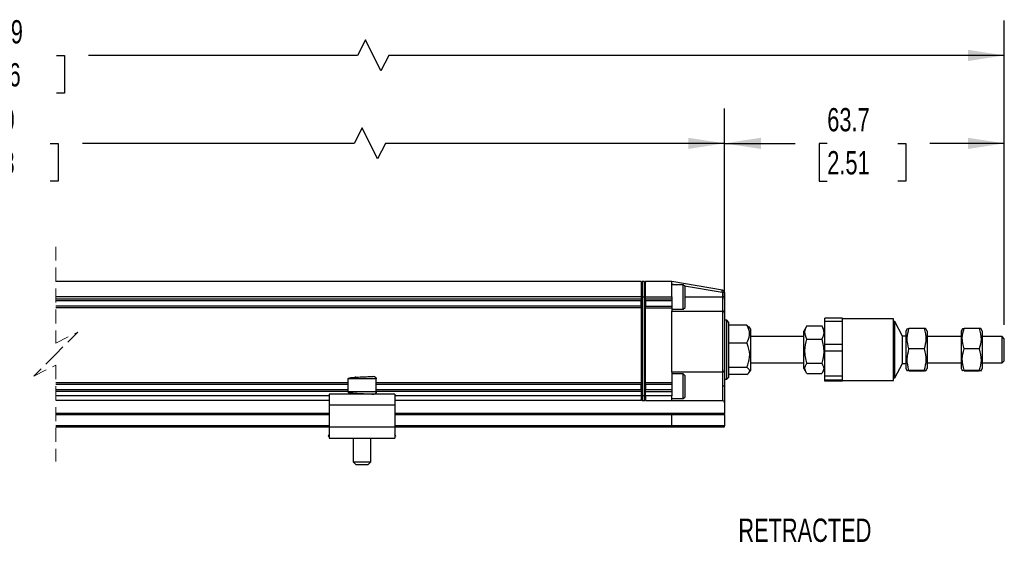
# Model space of a CAD drawing. Header units: millimetres. Extents: x 16 to 683, y 16 to 524.
# Tile 3 of 8: x 266 to 490, y 176 to 295. Entities that reach past the tile are written whole.
import ezdxf

# ---------------------------------------------------------------- set-up
doc = ezdxf.new("R2010")
doc.units = ezdxf.units.MM
doc.header["$LTSCALE"] = 2.5
doc.linetypes.add('HIDDEN', pattern=[1.905, 1.27, -0.635])
doc.layers.add('DIMENSIONS', color=140, linetype='Continuous', lineweight=25)
doc.styles.add('SLDTEXTSTYLE0', font='TXT', dxfattribs={"width": 0.7})
doc.dimstyles.new('SLDDIMSTYLE0', dxfattribs={"dimtxt": 5.39502, "dimasz": 8.255, "dimexe": 0, "dimexo": 0.0625, "dimgap": 1.348755, "dimtad": 0, "dimtih": 1, "dimtoh": 1, "dimrnd": 1e-09, "dimzin": 12, "dimdsep": 46, "dimtxsty": 'SLDTEXTSTYLE0', "dimsah": 1, "dimcen": 0.09, "dimadec": 0, "dimazin": 3, "dimtfac": 1, "dimtofl": 0, "dimtmove": 0, "dimatfit": 3, "dimfxl": 0, "dimfrac": 2, "dimtolj": 1, "dimtzin": 12, "dimarcsym": 0})
doc.dimstyles.new('SLDDIMSTYLE1', dxfattribs={"dimtxt": 5.39502, "dimasz": 8.255, "dimexe": 0, "dimexo": 0.0625, "dimgap": 1.348755, "dimtad": 0, "dimtih": 1, "dimtoh": 1, "dimrnd": 1e-09, "dimzin": 4, "dimdsep": 46, "dimtxsty": 'SLDTEXTSTYLE0', "dimsah": 1, "dimcen": 0.09, "dimadec": 0, "dimazin": 1, "dimtfac": 1, "dimtofl": 0, "dimtmove": 0, "dimatfit": 3, "dimfxl": 0, "dimfrac": 2, "dimtolj": 1, "dimtzin": 12, "dimarcsym": 0})

# ---------------------------------------------------------------- blocks, each defined once
blk = doc.blocks.new('_D')
at = {"layer": 'DIMENSIONS'}
for p, q in [((426.55, 231.53), (426.55, 274.93)), ((490.2, 225.73), (490.2, 274.93)), ((426.55, 266.99), (442.61, 266.99)), ((449.92, 266.99), (448.11, 266.99)), ((448.11, 266.99), (448.11, 258.41)), ((465.95, 266.99), (467.76, 266.99)), ((467.76, 266.99), (467.76, 258.41)), ((490.2, 266.99), (473.26, 266.99)), ((448.11, 258.41), (449.92, 258.41)), ((467.76, 258.41), (465.95, 258.41))]:
    blk.add_line(p, q, dxfattribs=at)
for points in [[(426.55, 266.99), (434.81, 265.72), (434.81, 268.26)], [(490.2, 266.99), (481.95, 268.26), (481.95, 265.72)]]:
    blk.add_solid(points, dxfattribs=at)
at = {"layer": 'DIMENSIONS', "char_height": 5.292, "attachment_point": 1, "style": 'SLDTEXTSTYLE0'}
for s, insert in [('63.7', (449.92, 275.02)), ('2.51', (449.92, 265.23))]:
    blk.add_mtext(s, dxfattribs=dict(at, insert=insert))
blk = doc.blocks.new('_D_1')
at = {"layer": 'DIMENSIONS'}
for p, q in [((105.58, 236.83), (105.58, 274.93)), ((426.55, 231.53), (426.55, 274.93)), ((344.08, 270.52), (342.31, 266.99)), ((347.6, 263.46), (344.08, 270.52)), ((105.58, 266.99), (245.31, 266.99)), ((252.62, 266.99), (250.81, 266.99)), ((250.81, 266.99), (250.81, 258.41)), ((273.14, 266.99), (274.96, 266.99)), ((274.96, 266.99), (274.96, 258.41)), ((342.31, 266.99), (280.45, 266.99)), ((349.37, 266.99), (347.6, 263.46)), ((426.55, 266.99), (349.37, 266.99)), ((250.81, 258.41), (252.62, 258.41)), ((274.96, 258.41), (273.14, 258.41))]:
    blk.add_line(p, q, dxfattribs=at)
for points in [[(105.58, 266.99), (113.83, 265.72), (113.83, 268.26)], [(426.55, 266.99), (418.3, 268.26), (418.3, 265.72)]]:
    blk.add_solid(points, dxfattribs=at)
at = {"layer": 'DIMENSIONS', "char_height": 5.292, "attachment_point": 1, "style": 'SLDTEXTSTYLE0'}
for s, insert in [('980.0', (252.62, 275.02)), ('38.58', (252.62, 265.23))]:
    blk.add_mtext(s, dxfattribs=dict(at, insert=insert))
blk = doc.blocks.new('_D_3')
at = {"layer": 'DIMENSIONS'}
for p, q in [((78.38, 235.33), (78.38, 294.92)), ((490.2, 225.73), (490.2, 294.92)), ((344.84, 290.51), (343.07, 286.98)), ((348.37, 283.45), (344.84, 290.51)), ((78.38, 286.98), (246.69, 286.98)), ((254, 286.98), (252.18, 286.98)), ((252.18, 286.98), (252.18, 278.41)), ((274.52, 286.98), (276.33, 286.98)), ((276.33, 286.98), (276.33, 278.41)), ((343.07, 286.98), (281.83, 286.98)), ((350.13, 286.98), (348.37, 283.45)), ((490.2, 286.98), (350.13, 286.98)), ((252.18, 278.41), (254, 278.41)), ((276.33, 278.41), (274.52, 278.41))]:
    blk.add_line(p, q, dxfattribs=at)
for points in [[(78.38, 286.98), (86.63, 285.71), (86.63, 288.25)], [(490.2, 286.98), (481.95, 288.25), (481.95, 285.71)]]:
    blk.add_solid(points, dxfattribs=at)
at = {"layer": 'DIMENSIONS', "char_height": 5.292, "attachment_point": 1, "style": 'SLDTEXTSTYLE0'}
for s, insert in [('1070.9', (251.75, 295.01)), ('42.16', (254, 285.23))]:
    blk.add_mtext(s, dxfattribs=dict(at, insert=insert))

msp = doc.modelspace()

# ---------------------------------------------------------------- linework, layer by layer
at = {"color": 7, "linetype": 'HIDDEN', "lineweight": 18}
for p, q in [((274.39, 243.495), (274.39, 221.557)), ((274.39, 221.557), (279.39, 224.057)), ((279.39, 224.057), (274.39, 219.057)), ((274.39, 219.057), (269.39, 214.057)), ((269.39, 214.057), (274.39, 216.557)), ((274.39, 216.557), (274.39, 194.62))]:
    msp.add_line(p, q, dxfattribs=at)
for p, q in [((407.553, 235.557), (274.39, 235.557)), ((407.553, 235.557), (407.553, 232.057)), ((407.807, 235.557), (407.553, 235.303)), ((407.807, 235.557), (407.807, 232.057)), ((408.299, 235.557), (407.807, 235.557)), ((408.299, 232.057), (408.299, 235.557)), ((408.299, 235.557), (408.553, 235.303)), ((414.553, 235.557), (408.553, 235.557)), ((408.553, 232.057), (408.553, 235.557)), ((414.553, 232.057), (414.553, 235.557)), ((426.052, 233.641), (414.553, 235.557)), ((414.553, 235.05), (415.712, 234.857)), ((417.153, 234.857), (414.553, 234.857)), ((417.553, 234.457), (417.153, 234.857)), ((417.153, 230.404), (417.153, 234.857)), ((417.442, 234.569), (425.97, 233.147)), ((417.553, 230.64), (417.553, 234.457)), ((426.053, 233.049), (426.053, 232.057)), ((426.553, 233.049), (426.053, 233.049)), ((426.553, 233.049), (426.553, 232.057)), ((407.553, 232.057), (274.39, 232.057)), ((407.553, 231.557), (274.39, 231.557)), ((407.553, 231.157), (274.39, 231.157)), ((407.553, 232.057), (407.553, 231.557)), ((407.807, 232.057), (407.553, 232.057)), ((407.553, 231.557), (407.553, 231.218)), ((407.553, 229.896), (407.553, 231.218)), ((407.807, 232.057), (407.807, 209.557)), ((407.807, 232.057), (408.299, 232.057)), ((408.299, 209.557), (408.299, 232.057)), ((408.299, 232.057), (408.553, 232.057)), ((408.553, 232.057), (414.553, 232.057)), ((408.553, 231.557), (408.553, 232.057)), ((414.553, 231.557), (408.553, 231.557)), ((408.553, 231.218), (408.553, 231.557)), ((408.553, 231.218), (408.553, 229.896)), ((414.553, 231.157), (408.553, 231.157)), ((414.553, 232.057), (414.553, 231.557)), ((414.553, 231.557), (414.553, 231.157)), ((414.553, 231.157), (414.553, 229.957)), ((417.553, 232.057), (426.053, 232.057)), ((426.053, 232.057), (426.053, 228.857)), ((426.553, 232.057), (426.053, 232.057)), ((426.553, 232.057), (426.553, 228.357)), ((407.553, 229.957), (274.39, 229.957)), ((407.553, 229.557), (274.39, 229.557)), ((407.553, 229.896), (407.553, 229.557)), ((407.553, 229.557), (407.553, 212.557)), ((408.553, 229.957), (414.553, 229.957)), ((408.553, 229.557), (408.553, 229.896)), ((408.553, 229.557), (414.553, 229.557)), ((408.553, 212.557), (408.553, 229.557)), ((414.553, 229.957), (414.553, 229.557)), ((414.553, 229.557), (414.553, 228.857)), ((414.553, 229.257), (417.153, 229.257)), ((414.553, 214.996), (414.553, 228.857)), ((414.553, 228.857), (426.053, 228.857)), ((417.153, 229.257), (417.153, 230.404)), ((417.153, 229.257), (417.553, 229.657)), ((417.553, 229.657), (417.553, 230.64)), ((426.115, 228.853), (426.115, 215)), ((426.553, 228.357), (426.553, 215.496)), ((427.053, 226.757), (426.553, 226.757)), ((427.553, 226.257), (427.053, 226.757)), ((427.053, 213.357), (427.053, 226.757)), ((453.403, 227.232), (449.403, 227.232)), ((449.403, 226.585), (449.403, 227.232)), ((449.403, 226.585), (453.403, 226.585)), ((449.403, 221.225), (449.403, 226.585)), ((453.403, 226.585), (453.403, 227.232)), ((465.003, 227.057), (453.403, 227.057)), ((453.403, 223.905), (453.403, 226.585)), ((465.003, 213.057), (465.003, 227.057)), ((465.303, 226.457), (465.003, 226.457)), ((467.039, 223.154), (465.303, 226.457)), ((465.303, 213.657), (465.303, 226.457)), ((427.553, 214.099), (427.553, 226.257)), ((431.611, 225.66), (427.553, 225.66)), ((431.611, 225.66), (431.995, 225.259)), ((432.553, 224.72), (432.053, 225.309)), ((432.553, 215.394), (432.553, 224.72)), ((445.166, 225.369), (444.553, 224.307)), ((444.553, 215.807), (444.553, 224.307)), ((445.266, 225.529), (445.206, 225.345)), ((445.266, 225.529), (448.691, 225.529)), ((448.76, 225.345), (448.691, 225.529)), ((449.403, 224.307), (448.793, 225.364)), ((468.106, 224.832), (467.803, 224.307)), ((467.803, 224.307), (467.803, 215.807)), ((468.516, 224.896), (468.145, 224.81)), ((471.941, 224.896), (468.516, 224.896)), ((472.653, 224.307), (472.362, 224.812)), ((472.653, 224.307), (472.653, 216.45)), ((480.656, 224.832), (480.353, 224.307)), ((480.353, 224.307), (480.353, 215.807)), ((481.066, 224.896), (480.695, 224.81)), ((484.491, 224.896), (481.066, 224.896)), ((485.203, 224.307), (484.912, 224.812)), ((485.203, 224.307), (485.203, 216.45)), ((444.553, 223.057), (432.553, 223.057)), ((445.266, 222.464), (448.691, 222.464)), ((453.403, 221.225), (453.403, 223.905)), ((467.803, 223.154), (467.039, 223.154)), ((467.039, 216.96), (467.039, 223.154)), ((480.353, 223.057), (472.653, 223.057)), ((489.703, 223.057), (485.203, 223.057)), ((490.203, 222.557), (489.703, 223.057)), ((489.703, 217.057), (489.703, 223.057)), ((490.203, 217.557), (490.203, 222.557)), ((427.553, 221.653), (431.611, 221.653)), ((453.403, 221.225), (449.403, 221.225)), ((449.403, 219.784), (449.403, 221.225)), ((449.403, 219.784), (453.403, 219.784)), ((449.403, 214.05), (449.403, 219.784)), ((453.403, 219.784), (453.403, 221.225)), ((453.403, 216.917), (453.403, 219.784)), ((471.941, 220.241), (468.516, 220.241)), ((484.491, 220.241), (481.066, 220.241)), ((489.703, 217.057), (490.203, 217.557)), ((426.553, 215.496), (426.553, 211.757)), ((426.553, 215.496), (426.553, 213.357)), ((431.611, 216.05), (427.553, 216.05)), ((432.053, 214.805), (432.553, 215.394)), ((432.553, 217.057), (444.553, 217.057)), ((444.553, 215.807), (445.166, 214.746)), ((445.266, 216.992), (448.691, 216.992)), ((448.793, 214.75), (449.403, 215.807)), ((453.403, 214.05), (453.403, 216.917)), ((465.303, 213.657), (467.039, 216.96)), ((467.039, 216.96), (467.803, 216.96)), ((467.803, 215.807), (468.106, 215.282)), ((468.516, 215.218), (468.485, 215.225)), ((468.516, 215.402), (471.941, 215.402)), ((471.941, 215.218), (468.516, 215.218)), ((472.362, 215.302), (472.653, 215.807)), ((472.653, 217.057), (480.353, 217.057)), ((472.653, 216.45), (472.653, 215.807)), ((480.353, 215.807), (480.656, 215.282)), ((481.066, 215.218), (481.035, 215.225)), ((481.066, 215.402), (484.491, 215.402)), ((484.491, 215.218), (481.066, 215.218)), ((484.912, 215.302), (485.203, 215.807)), ((485.203, 217.057), (489.703, 217.057)), ((485.203, 216.45), (485.203, 215.807)), ((340.803, 213.457), (340.803, 210.457)), ((347.296, 213.457), (340.803, 213.457)), ((342.554, 213.728), (342.55, 213.957)), ((347.303, 213.457), (347.296, 213.457)), ((347.303, 210.457), (347.303, 213.457)), ((414.553, 214.996), (414.553, 212.557)), ((426.053, 214.996), (414.553, 214.996)), ((417.153, 214.557), (414.553, 214.557)), ((417.553, 214.157), (417.153, 214.557)), ((417.153, 210.355), (417.153, 214.557)), ((417.553, 210.555), (417.553, 214.157)), ((426.053, 214.996), (426.053, 211.757)), ((426.553, 213.357), (427.053, 213.357)), ((427.053, 213.357), (427.553, 213.857)), ((431.611, 214.454), (427.553, 214.454)), ((427.553, 213.857), (427.553, 214.099)), ((448.691, 214.585), (445.266, 214.585)), ((453.403, 214.05), (449.403, 214.05)), ((449.403, 213.256), (449.403, 214.05)), ((449.403, 213.256), (453.403, 213.256)), ((449.403, 212.882), (449.403, 213.256)), ((453.403, 212.882), (449.403, 212.882)), ((453.403, 213.256), (453.403, 214.05)), ((453.403, 213.069), (453.403, 213.256)), ((453.403, 212.882), (453.403, 213.069)), ((453.403, 213.057), (465.003, 213.057)), ((465.003, 213.657), (465.303, 213.657)), ((340.803, 212.557), (274.39, 212.557)), ((340.803, 212.157), (274.39, 212.157)), ((340.803, 210.957), (274.39, 210.957)), ((407.553, 212.557), (347.303, 212.557)), ((407.553, 212.157), (347.303, 212.157)), ((407.553, 210.957), (347.303, 210.957)), ((407.553, 212.557), (407.553, 212.218)), ((407.553, 210.896), (407.553, 212.218)), ((407.553, 210.896), (407.553, 210.557)), ((414.553, 212.557), (408.553, 212.557)), ((408.553, 212.218), (408.553, 212.557)), ((408.553, 212.218), (408.553, 210.896)), ((414.553, 212.157), (408.553, 212.157)), ((414.553, 210.957), (408.553, 210.957)), ((408.553, 210.557), (408.553, 210.896)), ((414.553, 212.557), (414.553, 212.157)), ((414.553, 212.157), (414.553, 210.957)), ((414.553, 210.957), (414.553, 210.557)), ((426.553, 211.757), (426.053, 211.757)), ((426.053, 211.757), (426.053, 208.518)), ((426.553, 211.757), (426.553, 208.018)), ((340.803, 210.557), (274.39, 210.557)), ((336.553, 209.557), (274.39, 209.557)), ((336.553, 208.557), (274.39, 208.557)), ((336.553, 209.957), (336.553, 207.457)), ((351.553, 209.957), (336.553, 209.957)), ((347.296, 210.457), (340.803, 210.457)), ((347.303, 210.457), (347.296, 210.457)), ((407.553, 210.557), (347.303, 210.557)), ((351.553, 209.957), (351.553, 207.457)), ((407.553, 209.557), (351.553, 209.557)), ((407.553, 208.557), (351.553, 208.557)), ((407.553, 210.557), (407.553, 209.557)), ((407.553, 209.557), (407.553, 208.557)), ((407.807, 209.557), (407.553, 209.557)), ((407.807, 208.557), (407.553, 208.811)), ((408.299, 209.557), (407.807, 209.557)), ((407.807, 209.557), (407.807, 208.557)), ((407.807, 208.557), (408.299, 208.557)), ((408.299, 209.557), (408.553, 209.557)), ((408.299, 208.557), (408.299, 209.557)), ((408.299, 208.557), (408.553, 208.811)), ((408.553, 209.557), (408.553, 210.557)), ((408.553, 210.557), (414.553, 210.557)), ((414.553, 209.557), (408.553, 209.557)), ((408.553, 209.557), (408.553, 208.557)), ((408.553, 208.557), (414.553, 208.557)), ((414.553, 210.557), (414.553, 209.557)), ((414.553, 208.557), (414.553, 209.557)), ((414.553, 208.957), (417.153, 208.957)), ((414.553, 208.557), (414.553, 208.518)), ((414.553, 208.518), (426.053, 208.518)), ((417.153, 208.957), (417.153, 210.355)), ((417.153, 208.957), (417.553, 209.357)), ((417.553, 209.357), (417.553, 210.555)), ((351.553, 207.457), (336.553, 207.457)), ((336.553, 207.457), (336.553, 202.457)), ((351.553, 207.457), (351.553, 202.457)), ((426.553, 208.018), (426.553, 205.557)), ((336.553, 205.557), (274.39, 205.557)), ((274.39, 205.357), (336.553, 205.357)), ((414.541, 205.557), (351.553, 205.557)), ((351.553, 205.357), (414.553, 205.357)), ((426.553, 205.557), (414.541, 205.557)), ((414.553, 202.757), (414.553, 205.357)), ((414.553, 205.357), (426.553, 205.357)), ((426.553, 205.357), (426.553, 205.557)), ((426.553, 205.357), (426.553, 202.757)), ((336.553, 202.757), (274.39, 202.757)), ((274.39, 202.557), (336.553, 202.557)), ((336.553, 202.457), (336.553, 199.957)), ((351.553, 202.457), (336.553, 202.457)), ((414.553, 202.757), (351.553, 202.757)), ((351.553, 202.557), (414.541, 202.557)), ((351.553, 202.457), (351.553, 199.957)), ((414.541, 202.557), (426.553, 202.557)), ((426.553, 202.757), (414.553, 202.757)), ((426.553, 202.557), (426.553, 202.757)), ((336.553, 200.777), (336.34, 200.5)), ((336.34, 200.5), (336.553, 200.336)), ((336.553, 199.957), (351.553, 199.957)), ((337.045, 199.957), (337.133, 199.89)), ((337.133, 199.89), (337.184, 199.957)), ((342.053, 199.957), (342.053, 194.557)), ((346.053, 194.557), (346.053, 199.957)), ((350.923, 199.957), (350.974, 199.89)), ((351.061, 199.957), (350.974, 199.89)), ((351.767, 200.5), (351.553, 200.777)), ((351.767, 200.5), (351.553, 200.336)), ((342.053, 194.557), (342.653, 193.957)), ((342.053, 194.557), (346.049, 194.557)), ((342.653, 193.957), (345.45, 193.957)), ((345.45, 193.957), (345.453, 193.957)), ((345.453, 193.957), (346.053, 194.557)), ((346.049, 194.557), (346.053, 194.557))]:
    msp.add_line(p, q)
at = {"flags": 128}
msp.add_lwpolyline([(425.97, 233.147), (425.986, 233.244), (426.001, 233.336), (426.016, 233.421), (426.028, 233.496), (426.038, 233.558), (426.046, 233.603), (426.05, 233.631), (426.052, 233.641)], dxfattribs=at)
for centre, radius, start, end in [((425.953, 233.049), 0.6, 359.99974, 80.53832), ((426.053, 228.357), 0.5, 82.87811, 89.9975), ((426.053, 228.357), 0.5, 0.00036, 82.87358), ((426.053, 215.496), 0.5, 277.12622, 359.99978), ((426.053, 215.496), 0.5, 270.00196, 277.12328), ((426.053, 208.018), 0.5, 0.00052, 89.99884), ((413.741, 205.407), 0.813, 356.48931, 10.63904), ((413.741, 202.707), 0.813, 349.36089, 3.51076)]:
    msp.add_arc(centre, radius, start, end)
for points, knots in [([(425.97, 233.147), (425.981, 233.144), (426.004, 233.138), (426.031, 233.115), (426.05, 233.084), (426.052, 233.061), (426.053, 233.049)], [0, 0, 0, 0, 0.2485152, 0.4998592, 0.7484514, 1, 1, 1, 1]), ([(431.611, 221.653), (431.894, 222.197), (432.457, 223.276), (432.129, 224.763), (431.723, 225.465), (431.611, 225.66)], [0, 0, 0, 0, 0.42307374, 0.84008035, 1, 1, 1, 1]), ([(445.266, 222.464), (445.045, 223.012), (444.631, 224.042), (445.064, 225.055), (445.266, 225.529)], [0, 0, 0, 0, 0.5330558, 1, 1, 1, 1]), ([(448.691, 225.529), (448.911, 224.98), (449.326, 223.951), (448.893, 222.937), (448.691, 222.464)], [0, 0, 0, 0, 0.5330558, 1, 1, 1, 1]), ([(468.516, 220.241), (468.295, 221.073), (467.881, 222.63), (468.314, 224.176), (468.516, 224.896)], [0, 0, 0, 0, 0.5344362, 1, 1, 1, 1]), ([(471.941, 224.896), (472.162, 224.064), (472.576, 222.507), (472.142, 220.961), (471.941, 220.241)], [0, 0, 0, 0, 0.5344362, 1, 1, 1, 1]), ([(472.357, 224.81), (472.359, 224.81), (472.502, 224.843), (472.22, 224.87), (471.941, 224.896)], [0, 0, 0, 0, 0.0119363, 1, 1, 1, 1]), ([(481.066, 220.241), (480.845, 221.073), (480.431, 222.63), (480.864, 224.176), (481.066, 224.896)], [0, 0, 0, 0, 0.5344362, 1, 1, 1, 1]), ([(484.491, 224.896), (484.712, 224.064), (485.126, 222.507), (484.692, 220.961), (484.491, 220.241)], [0, 0, 0, 0, 0.5344362, 1, 1, 1, 1]), ([(484.907, 224.81), (484.909, 224.81), (485.052, 224.843), (484.77, 224.87), (484.491, 224.896)], [0, 0, 0, 0, 0.0119363, 1, 1, 1, 1]), ([(445.266, 216.992), (445.045, 217.97), (444.631, 219.798), (445.065, 221.617), (445.266, 222.464)], [0, 0, 0, 0, 0.5347428, 1, 1, 1, 1]), ([(448.691, 222.464), (448.912, 221.486), (449.326, 219.658), (448.892, 217.838), (448.691, 216.992)], [0, 0, 0, 0, 0.5347428, 1, 1, 1, 1]), ([(431.611, 216.05), (431.892, 216.819), (432.456, 218.366), (432.145, 220.349), (431.724, 221.378), (431.611, 221.653)], [0, 0, 0, 0, 0.4205469, 0.8451421, 1, 1, 1, 1]), ([(468.516, 215.402), (468.295, 216.267), (467.881, 217.885), (468.314, 219.493), (468.516, 220.241)], [0, 0, 0, 0, 0.5345185, 1, 1, 1, 1]), ([(471.941, 220.241), (472.162, 219.376), (472.576, 217.758), (472.142, 216.15), (471.941, 215.402)], [0, 0, 0, 0, 0.5345185, 1, 1, 1, 1]), ([(481.066, 215.402), (480.845, 216.267), (480.431, 217.885), (480.864, 219.493), (481.066, 220.241)], [0, 0, 0, 0, 0.5345185, 1, 1, 1, 1]), ([(484.491, 220.241), (484.712, 219.376), (485.126, 217.758), (484.692, 216.15), (484.491, 215.402)], [0, 0, 0, 0, 0.5345185, 1, 1, 1, 1]), ([(432.268, 215.252), (432.17, 215.462), (432.019, 215.79), (431.719, 215.981), (431.611, 216.05)], [0, 0, 0, 0, 0.6413664, 1, 1, 1, 1]), ([(431.611, 214.454), (431.897, 214.64), (432.224, 214.853), (432.263, 215.207), (432.268, 215.252)], [0, 0, 0, 0, 0.8739925, 1, 1, 1, 1]), ([(445.206, 214.769), (445.022, 215.139), (444.649, 215.889), (445.059, 216.621), (445.266, 216.992)], [0, 0, 0, 0, 0.4933666, 1, 1, 1, 1]), ([(448.691, 216.992), (448.918, 216.56), (449.312, 215.811), (448.924, 215.08), (448.76, 214.769)], [0, 0, 0, 0, 0.5760908, 1, 1, 1, 1]), ([(468.145, 215.305), (468.126, 215.308), (467.953, 215.345), (468.251, 215.375), (468.516, 215.402)], [0, 0, 0, 0, 0.1070269, 1, 1, 1, 1]), ([(471.941, 215.402), (472.152, 215.368), (472.573, 215.3), (472.151, 215.245), (471.941, 215.218)], [0, 0, 0, 0, 0.5016133, 1, 1, 1, 1]), ([(480.695, 215.305), (480.676, 215.308), (480.503, 215.345), (480.801, 215.375), (481.066, 215.402)], [0, 0, 0, 0, 0.1070269, 1, 1, 1, 1]), ([(484.491, 215.402), (484.702, 215.368), (485.123, 215.3), (484.701, 215.245), (484.491, 215.218)], [0, 0, 0, 0, 0.5016133, 1, 1, 1, 1]), ([(346.781, 213.955), (346.764, 213.953), (346.612, 213.934), (346.33, 213.924), (345.893, 213.898), (345.376, 213.874), (344.745, 213.844), (344.039, 213.811), (343.311, 213.774), (342.624, 213.733), (342.024, 213.697), (341.484, 213.628), (341.055, 213.631), (340.851, 213.49), (340.803, 213.457)], [0, 0, 0, 0, 0.0086724, 0.0762454, 0.1403647, 0.227054, 0.3340684, 0.4548695, 0.5794782, 0.696876, 0.7980027, 0.8776729, 0.9715369, 1, 1, 1, 1]), ([(346.797, 213.957), (346.868, 213.948), (347.015, 213.93), (347.182, 213.795), (347.279, 213.626), (347.29, 213.512), (347.296, 213.457)], [0, 0, 0, 0, 0.2699762, 0.562039, 0.7895025, 1, 1, 1, 1]), ([(347.303, 213.457), (347.298, 213.521), (347.29, 213.628), (347.225, 213.711), (347.199, 213.744)], [0, 0, 0, 0, 0.6019125, 1, 1, 1, 1]), ([(340.803, 210.457), (340.851, 210.424), (341.055, 210.283), (341.484, 210.286), (342.024, 210.217), (342.624, 210.182), (343.311, 210.14), (344.039, 210.104), (344.745, 210.07), (345.376, 210.04), (345.893, 210.016), (346.33, 209.99), (346.612, 209.981), (346.764, 209.961), (346.781, 209.959)], [0, 0, 0, 0, 0.02846307, 0.12232717, 0.20199734, 0.303124, 0.42052182, 0.5451305, 0.66593165, 0.772946, 0.85963533, 0.92375465, 0.99132759, 1, 1, 1, 1]), ([(347.296, 210.457), (347.287, 210.386), (347.269, 210.239), (347.134, 210.071), (346.966, 209.973), (346.852, 209.962), (346.797, 209.957)], [0, 0, 0, 0, 0.2705576, 0.5628103, 0.7899847, 1, 1, 1, 1]), ([(346.968, 209.989), (346.973, 209.99), (347.046, 210.003), (347.163, 210.098), (347.282, 210.262), (347.296, 210.394), (347.303, 210.457)], [0, 0, 0, 0, 0.0263251, 0.3607344, 0.6935387, 1, 1, 1, 1])]:
    msp.add_open_spline(points, degree=3, knots=knots)

# ---------------------------------------------------------------- texts
at = {"layer": 'DIMENSIONS', "insert": (429.692, 181.665), "char_height": 5.2917, "attachment_point": 1, "style": 'SLDTEXTSTYLE0'}
msp.add_mtext('RETRACTED', dxfattribs=at)

# ---------------------------------------------------------------- dimensions: what is measured, and where the dimension line sits
at = {"layer": 'DIMENSIONS'}
for base, p1, p2, text, dimstyle, picture, middle in [((78.379, 286.982), (490.203, 222.557), (78.379, 232.157), '1070.9', 'SLDDIMSTYLE0', '_D_3', (264.257, 286.982)), ((105.579, 266.988), (426.553, 228.357), (105.579, 233.657), '980.0', 'SLDDIMSTYLE1', '_D_1', (262.884, 266.988))]:
    dim = msp.add_linear_dim(base=base, p1=p1, p2=p2, text=text, dimstyle=dimstyle, dxfattribs=at)
    dim.commit()
    dim.dimension.update_dxf_attribs({"geometry": picture, "text_midpoint": middle, "dimtype": 160})
dim = msp.add_linear_dim(base=(490.203, 266.988), p1=(426.553, 228.357), p2=(490.203, 222.557), dimstyle='SLDDIMSTYLE0', dxfattribs=at)
dim.commit()
dim.dimension.update_dxf_attribs({"geometry": '_D', "text_midpoint": (457.937, 266.988), "dimtype": 160})

doc.saveas('drawing.dxf')
